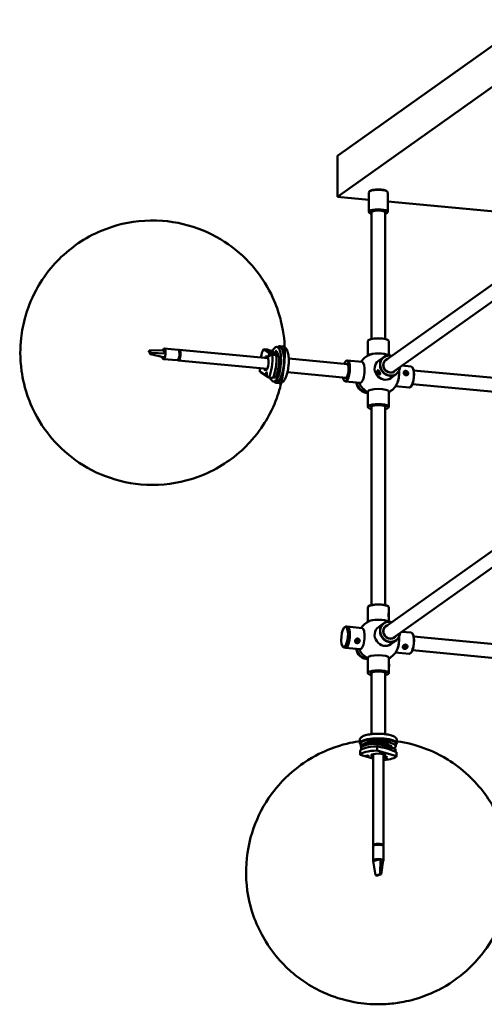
# Model space of a CAD drawing. Header units: millimetres. Extents: x 439 to 5173, y 102 to 3728.
# Tile 8 of 12: x 3893 to 4333, y 152 to 1083. Entities that reach past the tile are written whole.
import ezdxf

# ---------------------------------------------------------------- set-up
doc = ezdxf.new("R2010")
doc.units = ezdxf.units.MM
doc.header["$LTSCALE"] = 18
doc.layers.add('Widoczne (ISO)', color=7, linetype='Continuous', lineweight=50)

msp = doc.modelspace()

# ---------------------------------------------------------------- linework, layer by layer
at = {"layer": 'Widoczne (ISO)', "linetype": 'Continuous', "lineweight": 50}
for p, q in [((4193.79, 954.23), (4375.06, 1083.13)), ((4193.79, 915.59), (4375.06, 1044.49)), ((4193.79, 915.59), (4193.79, 954.23)), ((4223.4, 912.8), (4193.79, 915.59)), ((4223.4, 901.41), (4223.4, 919.76)), ((4224.21, 920.84), (4223.72, 920.39)), ((4240.59, 920.84), (4241.07, 920.39)), ((4241.4, 901.41), (4241.4, 919.76)), ((4386.56, 897.43), (4241.4, 911.1)), ((4224.21, 900.34), (4223.72, 900.79)), ((4225.9, 781.12), (4225.9, 900.93)), ((4226.4, 901.58), (4226.4, 901.84)), ((4238.4, 901.58), (4238.4, 901.84)), ((4238.9, 781.12), (4238.9, 900.93)), ((4240.59, 900.34), (4241.07, 900.79)), ((4238.6, 760.33), (4370.69, 854.26)), ((4246.13, 749.74), (4380.2, 845.07)), ((4139.15, 773.3), (4136.33, 773.57)), ((4139.24, 774.3), (4142.06, 774.03)), ((4222.4, 779.03), (4222.4, 765.27)), ((4222.95, 779.9), (4222.76, 779.72)), ((4241.84, 779.9), (4242.03, 779.72)), ((4242.4, 779.03), (4242.4, 765.47)), ((4015.69, 770.08), (4015.4, 768.69)), ((4015.4, 768.69), (4015.7, 768.29)), ((4015.69, 770.08), (4028.66, 770.58)), ((4016, 769.68), (4015.69, 770.08)), ((4015.7, 768.29), (4016.76, 766.91)), ((4017.06, 768.3), (4016, 769.68)), ((4016.76, 766.91), (4017.06, 766.51)), ((4017.36, 767.9), (4017.06, 768.3)), ((4017.06, 766.51), (4017.36, 767.9)), ((4017.06, 766.51), (4030.41, 763.53)), ((4017.36, 767.9), (4031.21, 767.24)), ((4028.66, 770.58), (4029.4, 769.6)), ((4029.4, 769.6), (4030.46, 768.22)), ((4043.16, 770.79), (4030, 772.03)), ((4030.46, 768.22), (4031.21, 767.24)), ((4043.96, 769.97), (4044.03, 769.96)), ((4128.28, 762.78), (4044.1, 770.71)), ((4044.67, 769.33), (4044.15, 769.38)), ((4044.4, 767.15), (4045.08, 767.09)), ((4045.08, 767.09), (4044.67, 769.33)), ((4123.77, 771.4), (4127.52, 771.05)), ((4132.15, 765.94), (4123.77, 771.4)), ((4130.54, 770.12), (4128.98, 770.26)), ((4135.87, 766.64), (4130.54, 770.12)), ((4135.91, 765.58), (4132.15, 765.94)), ((4137.89, 766.45), (4134.45, 766.78)), ((4135.2, 769.77), (4135.96, 769.7)), ((4138.38, 765.01), (4135.94, 765.24)), ((4138.38, 765.01), (4136.24, 766.4)), ((4136.52, 766.65), (4136.51, 766.58)), ((4237.61, 763.92), (4232.55, 760.32)), ((4042.22, 760.84), (4029.07, 762.08)), ((4043.16, 761.5), (4043.23, 761.5)), ((4127.35, 752.82), (4043.16, 760.75)), ((4043.31, 761.76), (4043.75, 761.72)), ((4043.75, 761.72), (4044.64, 763.5)), ((4044.64, 763.5), (4043.98, 763.56)), ((4147.67, 762.46), (4203.23, 757.22)), ((4201.7, 760.06), (4201.88, 760.23)), ((4203.09, 760.75), (4217, 759.44)), ((4263.57, 755.05), (4254.77, 755.88)), ((4120.5, 749.94), (4128.88, 744.47)), ((4137.94, 751.26), (4137.49, 751.3)), ((4138.1, 752.31), (4137.89, 752.33)), ((4146.45, 749.51), (4202.01, 744.28)), ((4231.51, 750.82), (4231.56, 751.08)), ((4231.83, 750.3), (4232.28, 750.72)), ((4231.83, 750.3), (4232.4, 750.61)), ((4232.25, 749.02), (4231.83, 750.3)), ((4232.25, 749.02), (4233.25, 749.57)), ((4233.13, 748.17), (4232.25, 749.02)), ((4232.28, 750.72), (4233.16, 749.87)), ((4233.58, 748.59), (4233.13, 748.17)), ((4233.16, 749.87), (4233.58, 748.59)), ((4233.22, 747.7), (4233.46, 747.61)), ((4249.2, 747.62), (4244.14, 744.02)), ((4257.21, 749.37), (4258.15, 750.24)), ((4257.59, 748.01), (4257.21, 749.37)), ((4257.24, 749.27), (4258.45, 748.83)), ((4258.91, 747.53), (4257.59, 748.01)), ((4258.15, 750.24), (4259.47, 749.75)), ((4259.47, 749.75), (4258.45, 748.83)), ((4258.45, 748.83), (4258.8, 747.57)), ((4259.85, 748.4), (4258.89, 747.53)), ((4259.85, 748.4), (4258.91, 747.53)), ((4259.47, 749.75), (4259.85, 748.4)), ((4264.81, 754.11), (4264.67, 754.31)), ((4265.85, 751.32), (4386.56, 739.95)), ((4128.88, 744.47), (4132.64, 744.12)), ((4132.89, 744.65), (4133.6, 744.59)), ((4135.26, 744.52), (4132.93, 744.74)), ((4136.05, 740.45), (4133.23, 740.71)), ((4135.96, 739.45), (4138.78, 739.19)), ((4199.98, 741.78), (4200.13, 741.58)), ((4201.22, 740.84), (4215.13, 739.53)), ((4261.7, 735.14), (4248.7, 736.37)), ((4264.63, 738.38), (4386.56, 726.89)), ((4222.4, 716.86), (4222.4, 731.16)), ((4242.4, 716.86), (4242.4, 731.16)), ((4263.09, 735.83), (4262.91, 735.66)), ((4222.95, 715.99), (4222.76, 716.17)), ((4225.9, 529.25), (4225.9, 717.23)), ((4238.9, 529.25), (4238.9, 717.23)), ((4241.84, 715.99), (4242.03, 716.17)), ((4238.6, 508.46), (4370.69, 602.38)), ((4246.13, 497.86), (4380.2, 593.2)), ((4222.4, 527.15), (4222.4, 513.39)), ((4222.95, 528.03), (4222.76, 527.85)), ((4241.84, 528.03), (4242.03, 527.85)), ((4242.35, 521.6), (4242.21, 521.73)), ((4242.4, 527.15), (4242.4, 521.52)), ((4242.28, 520), (4242.33, 521)), ((4242.32, 518.6), (4242.28, 520)), ((4242.47, 519.21), (4242.3, 519.2)), ((4242.42, 520.61), (4242.31, 520.6)), ((4242.42, 518.2), (4242.32, 518.6)), ((4242.33, 521), (4242.42, 520.61)), ((4242.42, 517.61), (4242.34, 517.53)), ((4242.4, 517.34), (4242.4, 513.6)), ((4242.42, 520.61), (4242.47, 519.21)), ((4242.47, 519.21), (4242.42, 518.2)), ((4200.3, 508.03), (4200.76, 508.46)), ((4201.97, 508.98), (4202.91, 508.89)), ((4203.09, 508.87), (4217, 507.56)), ((4237.61, 512.05), (4232.55, 508.45)), ((4263.57, 503.18), (4254.77, 504.01)), ((4211.28, 494.92), (4211.65, 496.28)), ((4212.24, 494.02), (4211.28, 494.92)), ((4211.36, 494.87), (4211.29, 494.94)), ((4212.7, 495.33), (4211.36, 494.87)), ((4212.24, 494.02), (4211.36, 494.87)), ((4211.65, 496.28), (4212.99, 496.74)), ((4213.58, 494.48), (4212.24, 494.02)), ((4213.06, 496.67), (4212.7, 495.33)), ((4213.58, 494.48), (4212.7, 495.33)), ((4212.99, 496.74), (4213.95, 495.84)), ((4213.95, 495.84), (4213.58, 494.48)), ((4249.2, 495.75), (4244.14, 492.15)), ((4246.77, 493.82), (4246.47, 493.81)), ((4264.81, 502.24), (4264.67, 502.44)), ((4265.85, 499.45), (4644.66, 463.76)), ((4198.63, 490.31), (4199, 489.81)), ((4200.09, 489.07), (4201.03, 488.98)), ((4201.22, 488.96), (4215.13, 487.65)), ((4261.7, 483.27), (4248.7, 484.49)), ((4256.5, 489.06), (4256.66, 490.37)), ((4257.62, 488.42), (4256.5, 489.06)), ((4256.82, 489.68), (4256.59, 489.81)), ((4256.66, 490.37), (4257.93, 491.04)), ((4258.1, 490.35), (4256.82, 489.68)), ((4257.62, 488.42), (4256.82, 489.68)), ((4258.89, 489.09), (4257.62, 488.42)), ((4257.93, 491.04), (4259.05, 490.4)), ((4258.16, 490.91), (4258.1, 490.35)), ((4258.89, 489.09), (4258.1, 490.35)), ((4259.05, 490.4), (4258.89, 489.09)), ((4264.63, 486.51), (4643.44, 450.82)), ((4222.4, 464.99), (4222.4, 479.28)), ((4242.4, 464.99), (4242.4, 479.28)), ((4263.09, 483.96), (4262.91, 483.79)), ((4222.95, 464.11), (4222.76, 464.29)), ((4225.9, 407.18), (4225.9, 465.35)), ((4238.9, 407.18), (4238.9, 465.35)), ((4241.84, 464.11), (4242.03, 464.29)), ((4214.9, 398.63), (4214.9, 401.53)), ((4249.9, 398.63), (4249.9, 401.53)), ((4215.09, 391.57), (4215.09, 387.71)), ((4215.9, 398.63), (4215.9, 395.73)), ((4216.06, 394.39), (4216.06, 392.52)), ((4226.99, 398.65), (4226.99, 397.83)), ((4227.4, 398.63), (4227.4, 397.87)), ((4231.08, 398.29), (4231.48, 398.06)), ((4231.31, 391.56), (4231.31, 395.42)), ((4249.7, 386.36), (4231.31, 391.56)), ((4231.54, 398.06), (4231.54, 395.39)), ((4236.24, 396.74), (4231.54, 398.06)), ((4234.05, 398.32), (4234.05, 397.35)), ((4248.74, 393.21), (4236.94, 396.54)), ((4237.05, 398.32), (4237.05, 396.51)), ((4237.4, 397), (4237.4, 396.41)), ((4238.44, 396.64), (4238.44, 396.11)), ((4238.95, 396.36), (4242.12, 396.29)), ((4245.01, 394.95), (4245.01, 395.73)), ((4248.74, 393.21), (4248.74, 390.63)), ((4248.9, 398.63), (4248.9, 395.73)), ((4215.09, 387.71), (4227.4, 384.23)), ((4227.4, 388.21), (4227.4, 302.04)), ((4237.4, 388.21), (4237.4, 302.04)), ((4249.7, 390.23), (4249.7, 386.36)), ((4227.4, 301.07), (4227.4, 287.55)), ((4228.17, 301.76), (4228.17, 302.16)), ((4232.88, 303.13), (4230.08, 302.96)), ((4230.08, 302.96), (4230.08, 302.22)), ((4232.88, 302.36), (4232.88, 303.13)), ((4235.96, 302.63), (4235.96, 301.98)), ((4236.62, 301.91), (4235.96, 302.63)), ((4236.62, 301.76), (4236.62, 301.91)), ((4237.4, 301.07), (4237.4, 287.55)), ((4227.69, 287.11), (4229.64, 287.59)), ((4229.7, 273.63), (4227.69, 287.11)), ((4229.64, 287.59), (4232.41, 288.26)), ((4232.41, 288.26), (4234.36, 288.74)), ((4234.07, 274.7), (4234.36, 288.74)), ((4235.09, 274.41), (4237.1, 287.98)), ((4230.5, 273.83), (4229.7, 273.63)), ((4229.7, 273.63), (4230.72, 273.35)), ((4233.27, 274.5), (4230.5, 273.83)), ((4230.72, 273.35), (4231.53, 273.54)), ((4231.53, 273.54), (4234.29, 274.22)), ((4234.07, 274.7), (4233.27, 274.5)), ((4235.09, 274.41), (4234.07, 274.7)), ((4234.29, 274.22), (4235.09, 274.41))]:
    msp.add_line(p, q, dxfattribs=at)
for centre, start, end in [((4232.4, 747.95), 115.88655, 144.61848), ((4232.4, 747.95), 61.12152, 64.11345), ((4232.4, 747.95), 204.61848, 240), ((4232.4, 747.95), 300, 331.64708), ((4232.4, 496.07), 115.88655, 144.61848), ((4232.4, 496.07), 61.12152, 64.11345), ((4232.4, 496.07), 204.61848, 240), ((4232.4, 496.07), 300, 331.64708)]:
    msp.add_arc(centre, 20, start, end, dxfattribs=at)
for centre, major_axis, ratio, start_param, end_param in [((4232.4, 920.25), (8.5, 0), 0.258819, 0.271264, 2.870329), ((4232.4, 919.76), (-9, 0), 0.258819, 3.141593, 6.283185), ((4232.4, 901.41), (9, 0), 0.258819, 6.011922, 9.696042), ((4232.4, 900.93), (-8.5, 0), 0.258819, 2.441381, 6.983397), ((4232.4, 900.93), (6.96, 0), 0.258819, 5.918145, 9.789818), ((4232.4, 900.93), (6.5, 0), 0.258819, 0, 3.141593), ((4134.78, 757.14), (-1.55, -16.43), 0.330366, 5.636056, 10.208572), ((4137.6, 756.88), (1.64, 17.42), 0.330366, 2.8019, 6.622878), ((4137.6, 756.88), (-1.55, -16.43), 0.330366, 0, 3.141593), ((4232.4, 779.03), (-10, 0), 0.258819, 3.141593, 6.283185), ((4232.4, 779.22), (9.8, 0), 0.258819, 0.271264, 2.870329), ((4029.53, 767.06), (-0.47, -4.98), 0.330366, 5.384499, 7.098624), ((4029.53, 767.06), (0.47, 4.98), 0.330366, 4.780065, 7.098624), ((4029.53, 767.06), (0.47, 4.98), 0.330366, 3.957031, 4.780065), ((4042.69, 765.82), (0.47, 4.98), 0.330366, 3.141593, 6.283185), ((4043.63, 765.73), (-0.47, -4.98), 0.330366, 5.993449, 9.714514), ((4043.63, 765.73), (0.4, 4.23), 0.330366, 5.760447, 6.283185), ((4043.63, 765.73), (-0.4, -4.23), 0.330366, 1.048058, 1.929452), ((4126.32, 757.94), (1.64, 17.42), 0.330366, 0.719359, 1.281045), ((4126.32, 757.94), (0.63, 6.72), 0.330366, 2.404969, 7.019809), ((4126.32, 757.94), (-1.64, -17.42), 0.330366, 0.719359, 2.078789), ((4130.08, 757.58), (-1.64, -17.42), 0.330366, 0.719359, 2.078789), ((4134.28, 765.29), (0.14, 1.49), 0.330366, 5.969055, 6.191264), ((4135.52, 766.6), (0.28, 2.99), 0.330366, 4.760941, 7.597778), ((4132.9, 757.32), (1.55, 16.43), 0.330366, 3.850892, 5.230442), ((4232.4, 764.73), (10, 0), 0.258819, 0.322376, 2.819217), ((4232.4, 764.73), (9.9, 0), 0.258819, 0.489959, 2.651634), ((4243.4, 755.77), (-5.8, 8.15), 0.907673, 5.419973, 10.28799), ((4243.47, 755.82), (5.68, -7.99), 0.907673, 2.29597, 7.128808), ((4043.63, 765.73), (-0.4, -4.23), 0.330366, 0, 0.358655), ((4201.97, 750.81), (0.92, 9.76), 0.330366, 2.29597, 7.128808), ((4202.16, 750.79), (-0.94, -9.96), 0.330366, 5.925594, 9.782369), ((4201.97, 750.81), (-0.64, -6.82), 0.330366, 5.962137, 9.745826), ((4202.16, 750.79), (0.62, 6.62), 0.330366, 5.965551, 6.495984), ((4216.06, 749.48), (0.94, 9.96), 0.330366, 3.141593, 6.283185), ((4238.34, 752.17), (5.8, -8.15), 0.907673, 3.141593, 6.283185), ((4243.47, 755.82), (-3.97, 5.58), 0.907673, 5.962137, 9.745826), ((4243.4, 755.77), (3.85, -5.42), 0.907673, 2.928794, 6.495984), ((4262.64, 745.1), (0.94, 9.96), 0.330366, 3.141593, 6.283185), ((4126.32, 757.94), (1.64, 17.42), 0.330366, 1.860548, 2.078789), ((4137.15, 752.55), (-0.28, -2.99), 0.330366, 0.217675, 2.328526), ((4137.6, 756.88), (-0.5, -5.28), 0.330366, 0.268023, 0.573397), ((4138.07, 756.83), (-0.45, -4.78), 0.330366, 0.015231, 0.221248), ((4137.6, 756.88), (-0.47, -4.98), 0.330366, 0.307154, 0.610599), ((4137.6, 756.88), (-0.56, -5.97), 0.330366, 0.385112, 0.466966), ((4248.73, 746.41), (0.94, 9.96), 0.330366, 3.615062, 5.240709), ((4248.73, 746.41), (-0.93, -9.85), 0.330366, 0.662038, 2.096362), ((4262.82, 745.08), (-0.92, -9.76), 0.330366, 0.357591, 2.784002), ((4202.16, 750.79), (-0.62, -6.62), 0.330366, 6.070386, 6.600819), ((4220.98, 739.83), (-5.8, 8.15), 0.907673, 0.994395, 2.628372), ((4221.32, 740.07), (5.8, -8.15), 0.907673, 4.164654, 5.733242), ((4221.39, 740.12), (-5.8, 8.15), 0.907673, 1.028805, 2.584325), ((4232.4, 731.16), (-10, 0), 0.258819, 3.141593, 6.283185), ((4232.4, 716.86), (10, 0), 0.258819, 6.011922, 9.696042), ((4232.4, 716.67), (-9.8, 0), 0.258819, 2.29597, 7.128808), ((4232.4, 716.67), (6.85, 0), 0.258819, 5.962137, 9.745826), ((4232.4, 716.86), (-6.65, 0), 0.258819, 6.065615, 6.495984), ((4232.4, 716.86), (6.65, 0), 0.258819, 6.070386, 6.500755), ((4232.4, 527.15), (-10, 0), 0.258819, 3.141593, 6.283185), ((4232.4, 527.35), (9.8, 0), 0.258819, 0.271264, 2.870329), ((4232.4, 512.86), (10, 0), 0.258819, 0.322376, 2.819217), ((4232.4, 512.86), (9.9, 0), 0.258819, 0.489959, 2.651634), ((4243.4, 503.9), (-5.8, 8.15), 0.907673, 5.419973, 10.28799), ((4243.47, 503.95), (5.68, -7.99), 0.907673, 2.29597, 7.128808), ((4201.03, 499.03), (-0.94, -9.96), 0.330366, 5.925594, 9.782369), ((4201.97, 498.94), (0.94, 9.96), 0.330366, 3.141593, 6.283185), ((4202.16, 498.92), (-0.94, -9.96), 0.330366, 6.254612, 9.453352), ((4216.06, 497.61), (0.94, 9.96), 0.330366, 3.141593, 6.283185), ((4238.34, 500.3), (5.8, -8.15), 0.907673, 3.141593, 6.283185), ((4243.47, 503.95), (-3.97, 5.58), 0.907673, 5.962137, 9.745826), ((4243.4, 503.9), (3.85, -5.42), 0.907673, 2.928794, 6.495984), ((4262.64, 493.22), (0.94, 9.96), 0.330366, 3.141593, 6.283185), ((4248.08, 495.32), (-1.33, -1.49), 0.101846, 0.102558, 1.328915), ((4248.73, 494.53), (0.94, 9.96), 0.330366, 3.615062, 5.240709), ((4248.73, 494.53), (-0.93, -9.85), 0.330366, 0.662038, 2.096362), ((4262.82, 493.2), (-0.92, -9.76), 0.330366, 0.357591, 2.784002), ((4220.98, 487.95), (-5.8, 8.15), 0.907673, 0.994395, 2.628372), ((4221.32, 488.2), (5.8, -8.15), 0.907673, 4.164654, 5.733242), ((4221.39, 488.24), (-5.8, 8.15), 0.907673, 1.028805, 2.584325), ((4232.4, 479.28), (-10, 0), 0.258819, 3.141593, 6.283185), ((4232.4, 464.99), (10, 0), 0.258819, 6.011922, 9.696042), ((4232.4, 464.79), (-9.8, 0), 0.258819, 2.29597, 7.128808), ((4232.4, 464.79), (6.85, 0), 0.258819, 5.962137, 9.745826), ((4242.05, 472.04), (0.14, 2), 0.251822, 4.137453, 5.828791), ((4232.4, 464.99), (-6.65, 0), 0.258819, 6.065615, 6.495984), ((4232.4, 464.99), (6.65, 0), 0.258819, 6.070386, 6.500755), ((4232.4, 398.63), (-17.5, 0), 0.258819, 2.8019, 6.622878), ((4232.4, 398.63), (16.5, 0), 0.258819, 0, 3.141593), ((4232.4, 395.73), (16.5, 0), 0.258819, 5.791247, 9.652937), ((4232.4, 390.9), (-17.5, 0), 0.258819, 4.774436, 6.133867), ((4232.4, 387.04), (-17.5, 0), 0.258819, 4.774436, 6.133867), ((4232.4, 393.8), (-16.5, 0), 0.258819, 4.764376, 6.143926), ((4228.36, 397.96), (-3, 0), 0.258819, 3.580031, 6.64123), ((4232.4, 398.63), (-6, 0), 0.258819, 0.450574, 0.523566), ((4232.4, 398.63), (-5.3, 0), 0.258819, 6.25954, 6.621256), ((4232.4, 398.63), (-5, 0), 0.258819, 6.233715, 6.283185), ((4232.4, 395.73), (7, 0), 0.258819, 1.33175, 1.4185), ((4235.55, 394.75), (1.5, 0), 0.258819, 0.387268, 1.096257), ((4232.4, 395.73), (7, 0), 0.258819, 0.35775, 0.842837), ((4241.86, 395.52), (3, 0), 0.258819, 5.122956, 7.768821), ((4232.4, 387.04), (-6.75, 0), 0.258819, 2.404969, 7.019809), ((4232.4, 387.04), (17.5, 0), 0.258819, 5.002141, 6.133867), ((4232.4, 302.04), (5, 0), 0.258819, 5.900724, 9.807239), ((4232.4, 301.07), (-5, 0), 0.258819, 3.141593, 6.283185), ((4232.4, 302.04), (-4.25, 0), 0.258819, 5.288386, 6.16978), ((4232.4, 302.04), (4.25, 0), 0.258819, 0.575998, 1.457391), ((4232.4, 287.55), (-5, 0), 0.258819, 4.308005, 6.626564), ((4232.4, 287.55), (5, 0), 0.258819, 0.343378, 1.166412), ((4232.4, 287.55), (5, 0), 0.258819, 5.863192, 6.626564)]:
    msp.add_ellipse(centre, major_axis=major_axis, ratio=ratio, start_param=start_param, end_param=end_param, dxfattribs=at)
for centre, major_axis, ratio in [((4129.29, 765.76), (-0.14, -1.49), 0.330366), ((4126.59, 748.01), (-0.14, -1.49), 0.330366), ((4232.7, 749.45), (-0.96, 1.75), 0.417384), ((4258.53, 748.88), (1.34, -1.49), 0.888182), ((4242.37, 519.6), (-0.03, 2), 0.065115), ((4200.56, 499.07), (0.89, 9.46), 0.330366), ((4212.62, 495.38), (1.39, 1.44), 0.912861), ((4257.77, 489.73), (-1.69, -1.07), 0.867969), ((4222.14, 386.45), (1.5, 0), 0.258819), ((4235.55, 389.63), (1.5, 0), 0.258819), ((4239.49, 385.03), (1.5, 0), 0.258819)]:
    msp.add_ellipse(centre, major_axis=major_axis, ratio=ratio, dxfattribs=at)
for points, knots in [([(4140.2, 798.31), (4143.43, 785.36), (4143.83, 776.97), (4143.93, 765.84), (4143.83, 762.58), (4143.37, 756.03), (4143.01, 752.75), (4142.02, 746.21), (4141.42, 742.97), (4139.9, 736.52), (4139.06, 733.37), (4135.91, 723.55), (4133.24, 716.19), (4124.23, 700.36), (4119.91, 693.6), (4108.5, 680.57), (4103.01, 675.04), (4085.1, 661.11), (4070.29, 652.18), (4037.51, 643.63), (4022.59, 642.12), (3994.48, 644.63), (3981.45, 648.05), (3957.88, 658.02), (3947.67, 664.67), (3929.26, 679.77), (3922.22, 688.15), (3909.25, 706.39), (3905.24, 715.23), (3897.53, 735), (3896.05, 743.48), (3893.19, 763.88), (3893.57, 772.64), (3895.34, 788.56), (3896.51, 795.21), (3900.85, 809.93), (3903.34, 817.27), (3911.93, 833.25), (3916.08, 840.12), (3927.31, 853.53), (3932.69, 859.21), (3950.4, 873.59), (3965.11, 882.95), (3998.18, 892.16), (4013.16, 893.94), (4041.46, 891.84), (4054.59, 888.6), (4078.38, 878.91), (4088.73, 872.37), (4107.37, 857.46), (4114.57, 849.12), (4127.78, 830.98), (4131.91, 822.14), (4137.46, 808.36), (4139.04, 803.01), (4140.2, 798.31)], [0, 0, 0, 0, 0.51083, 0.51083, 0.74234, 0.74234, 0.983967, 0.983967, 1.209531, 1.209531, 1.401572, 1.401572, 1.754072, 1.754072, 1.957781, 1.957781, 2.085277, 2.085277, 2.267067, 2.267067, 2.385083, 2.385083, 2.490803, 2.490803, 2.605831, 2.605831, 2.75231, 2.75231, 2.968302, 2.968302, 3.334413, 3.334413, 4.009167, 4.009167, 4.492316, 4.492316, 4.864559, 4.864559, 5.081184, 5.081184, 5.214709, 5.214709, 5.402554, 5.402554, 5.52185, 5.52185, 5.627604, 5.627604, 5.741797, 5.741797, 5.886241, 5.886241, 6.097856, 6.097856, 6.283185, 6.283185, 6.283185, 6.283185]), ([(4142.06, 774.03), (4142.71, 773.97), (4143.32, 773.73), (4144.49, 772.96), (4144.99, 772.39), (4146.07, 770.72), (4146.54, 769.47), (4147.27, 766.58), (4147.51, 764.93), (4147.74, 761.49), (4147.75, 759.71), (4147.56, 756.12), (4147.36, 754.32), (4146.78, 750.84), (4146.4, 749.17), (4145.47, 746.07), (4144.92, 744.65), (4143.63, 742.15), (4142.88, 741.07), (4141.51, 739.93), (4141.05, 739.64), (4139.98, 739.23), (4139.38, 739.13), (4138.78, 739.19)], [6.111463, 6.111463, 6.111463, 6.111463, 6.285624, 6.285624, 6.507321, 6.507321, 6.864272, 6.864272, 7.222637, 7.222637, 7.560723, 7.560723, 7.893153, 7.893153, 8.226338, 8.226338, 8.567392, 8.567392, 8.932095, 8.932095, 9.09116, 9.09116, 9.253056, 9.253056, 9.253056, 9.253056]), ([(4127.52, 771.05), (4129.39, 770.07), (4130.99, 769.14), (4133.69, 767.38), (4134.91, 766.48), (4135.91, 765.58)], [35.882115, 35.882115, 35.882115, 35.882115, 37.196513, 37.196513, 38.510912, 38.510912, 38.510912, 38.510912]), ([(4135.2, 769.77), (4135.65, 769.73), (4136.09, 769.43), (4136.84, 768.37), (4137.15, 767.68), (4137.54, 766.4), (4137.66, 765.92), (4137.76, 765.41)], [5.528331, 5.528331, 5.528331, 5.528331, 5.8962925, 5.8962925, 6.2074998, 6.2074998, 6.366047, 6.366047, 6.366047, 6.366047]), ([(4231.93, 748.89), (4232.07, 748.65), (4232.25, 748.4), (4232.63, 748.02), (4232.82, 747.87), (4233.26, 747.6), (4233.53, 747.51), (4233.86, 747.52), (4233.97, 747.55), (4234.12, 747.66), (4234.17, 747.74), (4234.24, 747.99), (4234.23, 748.17), (4234.13, 748.64), (4234, 748.98), (4233.72, 749.56), (4233.6, 749.79), (4233.38, 750.17), (4233.27, 750.35), (4233, 750.75), (4232.84, 750.96), (4232.5, 751.35), (4232.31, 751.51), (4232, 751.61), (4231.88, 751.59), (4231.68, 751.45), (4231.6, 751.32), (4231.5, 751.02), (4231.48, 750.88), (4231.45, 750.5), (4231.46, 750.24), (4231.57, 749.73), (4231.64, 749.51), (4231.79, 749.15), (4231.86, 749.02), (4231.93, 748.89)], [-2.186909, -2.186909, -2.186909, -2.186909, -2.108807, -2.108807, -2.039004, -2.039004, -1.93396, -1.93396, -1.874493, -1.874493, -1.812984, -1.812984, -1.736309, -1.736309, -1.628413, -1.628413, -1.562078, -1.562078, -1.507561, -1.507561, -1.430405, -1.430405, -1.327768, -1.327768, -1.249662, -1.249662, -1.171556, -1.171556, -1.120016, -1.120016, -1.038785, -1.038785, -0.9763, -0.9763, -0.937247, -0.937247, -0.937247, -0.937247]), ([(4256.4, 749.08), (4256.41, 748.81), (4256.46, 748.52), (4256.66, 747.98), (4256.8, 747.74), (4257.2, 747.23), (4257.51, 746.97), (4258.08, 746.73), (4258.29, 746.68), (4258.71, 746.64), (4258.93, 746.65), (4259.42, 746.77), (4259.67, 746.9), (4260.19, 747.29), (4260.42, 747.61), (4260.63, 748.21), (4260.67, 748.45), (4260.66, 748.87), (4260.62, 749.07), (4260.47, 749.53), (4260.33, 749.8), (4259.9, 750.31), (4259.58, 750.55), (4258.95, 750.84), (4258.66, 750.92), (4258.12, 750.97), (4257.84, 750.95), (4257.42, 750.82), (4257.27, 750.75), (4256.92, 750.51), (4256.75, 750.33), (4256.53, 749.91), (4256.46, 749.7), (4256.4, 749.36), (4256.4, 749.22), (4256.4, 749.08)], [-2.186909, -2.186909, -2.186909, -2.186909, -2.108807, -2.108807, -2.039004, -2.039004, -1.93396, -1.93396, -1.874493, -1.874493, -1.812984, -1.812984, -1.736309, -1.736309, -1.628413, -1.628413, -1.562078, -1.562078, -1.507561, -1.507561, -1.430405, -1.430405, -1.327768, -1.327768, -1.249662, -1.249662, -1.171556, -1.171556, -1.120016, -1.120016, -1.038785, -1.038785, -0.9763, -0.9763, -0.937247, -0.937247, -0.937247, -0.937247]), ([(4242.39, 521.43), (4242.4, 521.44), (4242.4, 521.46), (4242.4, 521.62), (4242.39, 521.73), (4242.36, 521.84), (4242.34, 521.87), (4242.28, 521.86), (4242.23, 521.8), (4242.12, 521.53), (4242.05, 521.29), (4241.98, 520.74), (4241.96, 520.46), (4241.96, 519.9), (4241.98, 519.6), (4242.03, 519.1), (4242.06, 518.91), (4242.14, 518.44), (4242.19, 518.2), (4242.27, 517.81), (4242.31, 517.67), (4242.35, 517.5), (4242.36, 517.45), (4242.37, 517.41)], [-1.6363808, -1.6363808, -1.6363808, -1.6363808, -1.6284125, -1.6284125, -1.5620776, -1.5620776, -1.5075605, -1.5075605, -1.4304046, -1.4304046, -1.3277685, -1.3277685, -1.2496621, -1.2496621, -1.1715557, -1.1715557, -1.1200157, -1.1200157, -1.038785, -1.038785, -0.9762998, -0.9762998, -0.9372466, -0.9372466, -0.9372466, -0.9372466]), ([(4242.37, 517.41), (4242.39, 517.34), (4242.4, 517.31), (4242.39, 517.38), (4242.38, 517.45), (4242.36, 517.55)], [-2.1869087, -2.1869087, -2.1869087, -2.1869087, -2.1088073, -2.1088073, -2.0473411, -2.0473411, -2.0473411, -2.0473411]), ([(4214.75, 495.18), (4214.8, 495.45), (4214.79, 495.75), (4214.66, 496.29), (4214.56, 496.53), (4214.21, 497.04), (4213.9, 497.3), (4213.35, 497.54), (4213.14, 497.6), (4212.72, 497.63), (4212.5, 497.62), (4212, 497.5), (4211.73, 497.37), (4211.18, 496.98), (4210.91, 496.66), (4210.61, 496.06), (4210.53, 495.81), (4210.45, 495.39), (4210.44, 495.19), (4210.47, 494.72), (4210.55, 494.46), (4210.83, 493.93), (4211.06, 493.69), (4211.61, 493.4), (4211.88, 493.32), (4212.41, 493.27), (4212.72, 493.29), (4213.2, 493.42), (4213.38, 493.5), (4213.83, 493.74), (4214.06, 493.92), (4214.42, 494.34), (4214.54, 494.55), (4214.68, 494.91), (4214.72, 495.04), (4214.75, 495.18)], [-2.186909, -2.186909, -2.186909, -2.186909, -2.108807, -2.108807, -2.039004, -2.039004, -1.93396, -1.93396, -1.874493, -1.874493, -1.812984, -1.812984, -1.736309, -1.736309, -1.628413, -1.628413, -1.562078, -1.562078, -1.507561, -1.507561, -1.430405, -1.430405, -1.327768, -1.327768, -1.249662, -1.249662, -1.171556, -1.171556, -1.120016, -1.120016, -1.038785, -1.038785, -0.9763, -0.9763, -0.937247, -0.937247, -0.937247, -0.937247]), ([(4255.64, 489.93), (4255.58, 489.68), (4255.57, 489.4), (4255.65, 488.93), (4255.73, 488.72), (4256.02, 488.28), (4256.29, 488.07), (4256.81, 487.86), (4257.01, 487.82), (4257.43, 487.78), (4257.66, 487.79), (4258.18, 487.87), (4258.47, 487.97), (4259.09, 488.29), (4259.4, 488.55), (4259.76, 489.09), (4259.85, 489.31), (4259.95, 489.71), (4259.96, 489.91), (4259.93, 490.37), (4259.85, 490.64), (4259.56, 491.19), (4259.3, 491.45), (4258.74, 491.78), (4258.46, 491.86), (4257.92, 491.91), (4257.63, 491.88), (4257.16, 491.73), (4256.98, 491.65), (4256.56, 491.38), (4256.34, 491.18), (4255.99, 490.75), (4255.87, 490.54), (4255.72, 490.2), (4255.67, 490.06), (4255.64, 489.93)], [-2.186909, -2.186909, -2.186909, -2.186909, -2.108807, -2.108807, -2.039004, -2.039004, -1.93396, -1.93396, -1.874493, -1.874493, -1.812984, -1.812984, -1.736309, -1.736309, -1.628413, -1.628413, -1.562078, -1.562078, -1.507561, -1.507561, -1.430405, -1.430405, -1.327768, -1.327768, -1.249662, -1.249662, -1.171556, -1.171556, -1.120016, -1.120016, -1.038785, -1.038785, -0.9763, -0.9763, -0.937247, -0.937247, -0.937247, -0.937247]), ([(4125.96, 210.86), (4118.95, 222.2), (4112.42, 237.07), (4106.92, 267.34), (4106.66, 281.59), (4110.59, 308.1), (4114.62, 320.26), (4125.21, 342.45), (4131.95, 351.75), (4147.06, 369), (4155.06, 375.22), (4172.81, 387.34), (4180.79, 390.7), (4199.68, 398), (4206.89, 399.15), (4216.08, 400.58), (4218.71, 400.89), (4224.07, 401.37), (4226.74, 401.51), (4232.1, 401.64), (4234.77, 401.62), (4240.11, 401.4), (4242.76, 401.22), (4252.29, 400.2), (4259.58, 399.46), (4279.36, 392.67), (4287.16, 389.78), (4304, 379.34), (4310.61, 374.73), (4322.99, 363.08), (4328.24, 357.46), (4341.36, 339.47), (4349.35, 324.76), (4357.04, 293.71), (4358.26, 279.21), (4355.79, 252), (4352.41, 239.39), (4342.86, 216.37), (4336.49, 206.51), (4322.05, 188.35), (4314.18, 181.58), (4296.78, 168.54), (4288.72, 164.7), (4269.95, 156.57), (4262.6, 155.08), (4253.73, 153.35), (4251.33, 152.97), (4246.42, 152.31), (4243.98, 152.07), (4239.07, 151.7), (4236.62, 151.6), (4231.73, 151.53), (4229.29, 151.57), (4220.09, 151.98), (4213.27, 152.45), (4195.58, 156.92), (4188.11, 158.91), (4170.62, 167.65), (4163.65, 171.54), (4146.54, 184.98), (4136, 194.62), (4125.96, 210.86)], [0, 0, 0, 0, 0.111607, 0.111607, 0.196978, 0.196978, 0.281496, 0.281496, 0.381645, 0.381645, 0.520895, 0.520895, 0.748597, 0.748597, 1.188454, 1.188454, 1.395761, 1.395761, 1.63624, 1.63624, 1.886969, 1.886969, 2.118921, 2.118921, 2.653939, 2.653939, 2.904533, 2.904533, 3.031635, 3.031635, 3.113664, 3.113664, 3.236171, 3.236171, 3.323719, 3.323719, 3.407178, 3.407178, 3.503146, 3.503146, 3.632821, 3.632821, 3.838616, 3.838616, 4.224731, 4.224731, 4.392172, 4.392172, 4.592309, 4.592309, 4.815738, 4.815738, 5.042746, 5.042746, 5.644058, 5.644058, 5.963622, 5.963622, 6.123403, 6.123403, 6.283185, 6.283185, 6.283185, 6.283185]), ([(4214.9, 401.53), (4214.9, 402.05), (4215.04, 402.56), (4215.54, 403.53), (4215.93, 403.94), (4217.17, 404.96), (4218.17, 405.42), (4220.67, 406.28), (4222.22, 406.64), (4225.51, 407.17), (4227.23, 407.34), (4230.73, 407.54), (4232.52, 407.56), (4236.02, 407.46), (4237.74, 407.33), (4240.98, 406.92), (4242.49, 406.65), (4245.23, 405.94), (4246.44, 405.52), (4248.01, 404.64), (4248.53, 404.27), (4249.22, 403.51), (4249.45, 403.18), (4249.79, 402.42), (4249.9, 401.98), (4249.9, 401.53)], [0.741762, 0.741762, 0.741762, 0.741762, 0.875991, 0.875991, 1.047894, 1.047894, 1.386615, 1.386615, 1.760124, 1.760124, 2.098946, 2.098946, 2.429928, 2.429928, 2.760172, 2.760172, 3.09539, 3.09539, 3.449619, 3.449619, 3.653269, 3.653269, 3.768312, 3.768312, 3.883355, 3.883355, 3.883355, 3.883355]), ([(4231.31, 395.42), (4234.45, 394.98), (4237.55, 394.3), (4243.47, 392.62), (4246.56, 391.56), (4249.7, 390.23)], [35.882115, 35.882115, 35.882115, 35.882115, 37.196513, 37.196513, 38.510912, 38.510912, 38.510912, 38.510912]), ([(4231.55, 398.06), (4232.26, 398.07), (4232.96, 398.07), (4235.01, 398.01), (4236.34, 397.92), (4238.81, 397.64), (4239.96, 397.45), (4241.95, 396.98), (4242.79, 396.71), (4244.08, 396.12), (4244.54, 395.8), (4244.94, 395.31), (4245.01, 395.13), (4245.01, 394.95)], [1.663381, 1.663381, 1.663381, 1.663381, 1.828938, 1.828938, 2.147705, 2.147705, 2.46596, 2.46596, 2.782426, 2.782426, 3.09318, 3.09318, 3.300223, 3.300223, 3.300223, 3.300223])]:
    msp.add_open_spline(points, degree=3, knots=knots, dxfattribs=at)
msp.add_open_spline([(4133.31, 744.7), (4133.17, 744.66), (4133.03, 744.65), (4132.89, 744.65)], degree=3, dxfattribs=at)

doc.saveas('drawing.dxf')
